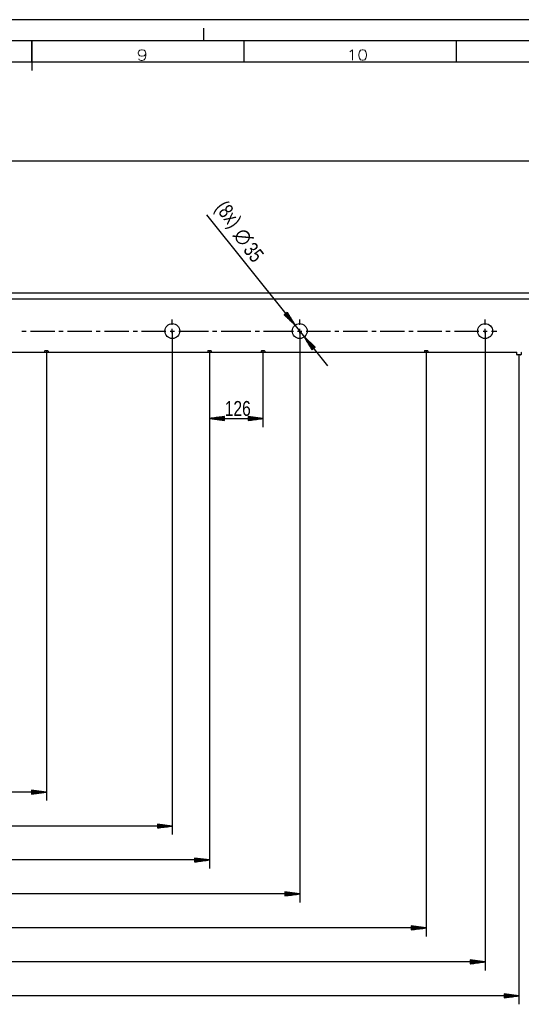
# Model space of a CAD drawing. Header units: millimetres. Extents: x -4 to 841, y -4 to 594.
# Tile 7 of 13: x 418 to 536, y 362 to 594. Entities that reach past the tile are written whole.
import ezdxf

# ---------------------------------------------------------------- set-up
doc = ezdxf.new("R2010")
doc.units = ezdxf.units.MM
doc.layers.add('1', color=7, linetype='Continuous')
doc.styles.add('SEACAD_Arial', font='arial.ttf', dxfattribs={"width": 0.75})
doc.styles.add('SEACAD_simplex_shx', font='simplex.shx', dxfattribs={"width": 0.587})

msp = doc.modelspace()

# ---------------------------------------------------------------- linework, layer by layer
at = {"layer": '1', "color": 7, "linetype": 'Continuous'}
for p, q in [((841, 594), (0, 594)), ((461, 589), (461, 592)), ((836, 589), (5, 589)), ((420.5, 584), (420.5, 589)), ((420.5, 589), (420.5, 582)), ((470.5, 584), (470.5, 589)), ((520.5, 584), (520.5, 589)), ((831, 584), (10, 584)), ((547.13, 560.64), (194.27, 560.64)), ((461.6, 548.06), (490.13, 512.45)), ((194.74, 529.64), (548.44, 529.64)), ((194.28, 528.24), (548.12, 528.24)), ((480.64, 525.03), (479.92, 524.45)), ((479.92, 524.45), (482.47, 522.01)), ((479.93, 524.45), (479.94, 524.43)), ((479.93, 524.45), (479.94, 524.43)), ((479.97, 524.48), (480.23, 524.16)), ((480.01, 524.52), (480.51, 523.89)), ((480.05, 524.55), (480.79, 523.62)), ((480.09, 524.58), (481.07, 523.35)), ((480.13, 524.61), (481.35, 523.09)), ((480.17, 524.64), (481.63, 522.82)), ((480.21, 524.68), (481.91, 522.55)), ((480.24, 524.71), (482.19, 522.28)), ((480.28, 524.74), (482.47, 522.01)), ((480.28, 524.74), (482.47, 522.01)), ((480.32, 524.77), (482.27, 522.34)), ((480.36, 524.8), (482.07, 522.67)), ((480.4, 524.83), (481.87, 523.01)), ((480.44, 524.87), (481.67, 523.34)), ((480.48, 524.9), (481.46, 523.67)), ((480.52, 524.93), (481.26, 524)), ((480.56, 524.96), (481.06, 524.34)), ((480.6, 524.99), (480.86, 524.67)), ((482.47, 522.01), (480.64, 525.03)), ((480.64, 525.02), (480.66, 525)), ((480.64, 525.02), (480.66, 525)), ((453.57, 522.14), (453.57, 523.39)), ((483.57, 522.14), (483.57, 523.39)), ((527.22, 522.14), (527.22, 523.39)), ((418.15, 520.64), (419.15, 520.64)), ((420.15, 520.64), (425.88, 520.64)), ((426.88, 520.64), (427.88, 520.64)), ((428.88, 520.64), (434.61, 520.64)), ((435.61, 520.64), (436.61, 520.64)), ((437.61, 520.64), (443.34, 520.64)), ((444.34, 520.64), (445.34, 520.64)), ((446.34, 520.64), (452.07, 520.64)), ((453.07, 520.64), (454.07, 520.64)), ((453.57, 520.14), (453.57, 521.14)), ((453.57, 520.64), (453.57, 402.04)), ((455.07, 520.64), (462.07, 520.64)), ((463.07, 520.64), (464.07, 520.64)), ((465.07, 520.64), (472.07, 520.64)), ((473.07, 520.64), (474.07, 520.64)), ((475.07, 520.64), (482.07, 520.64)), ((483.07, 520.64), (484.07, 520.64)), ((483.57, 520.14), (483.57, 521.14)), ((483.57, 520.64), (483.57, 386.04)), ((485.07, 520.64), (490.8, 520.64)), ((491.8, 520.64), (492.8, 520.64)), ((493.8, 520.64), (499.53, 520.64)), ((500.53, 520.64), (501.53, 520.64)), ((502.53, 520.64), (508.26, 520.64)), ((509.26, 520.64), (510.26, 520.64)), ((511.26, 520.64), (516.99, 520.64)), ((517.99, 520.64), (518.99, 520.64)), ((519.99, 520.64), (525.72, 520.64)), ((526.72, 520.64), (527.72, 520.64)), ((527.22, 520.14), (527.22, 521.14)), ((527.22, 520.64), (527.22, 370.04)), ((528.72, 520.64), (529.97, 520.64)), ((453.57, 519.14), (453.57, 517.89)), ((483.57, 519.14), (483.57, 517.89)), ((484.66, 519.28), (486.49, 516.26)), ((487.21, 516.83), (484.66, 519.28)), ((486.85, 516.54), (484.66, 519.28)), ((486.85, 516.54), (484.66, 519.28)), ((486.81, 516.51), (484.86, 518.94)), ((486.89, 516.58), (484.94, 519.01)), ((486.77, 516.48), (485.06, 518.61)), ((486.93, 516.61), (485.22, 518.74)), ((486.73, 516.45), (485.27, 518.28)), ((486.69, 516.42), (485.47, 517.94)), ((486.97, 516.64), (485.5, 518.47)), ((486.65, 516.39), (485.67, 517.61)), ((487.01, 516.67), (485.79, 518.2)), ((486.61, 516.35), (485.87, 517.28)), ((487.05, 516.7), (486.07, 517.93)), ((487.09, 516.74), (486.35, 517.66)), ((487.13, 516.77), (486.63, 517.39)), ((527.22, 519.14), (527.22, 517.89)), ((386.02, 515.64), (423.42, 515.64)), ((423.41, 515.64), (424.41, 515.64)), ((423.52, 515.94), (423.52, 515.74)), ((423.62, 516.04), (424.22, 516.04)), ((423.92, 516.04), (423.92, 410.04)), ((424.32, 515.94), (424.32, 515.74)), ((424.42, 515.64), (461.82, 515.64)), ((461.81, 515.64), (462.81, 515.64)), ((461.92, 515.94), (461.92, 515.74)), ((462.02, 516.04), (462.62, 516.04)), ((462.32, 516.04), (462.32, 394.04)), ((462.32, 516.04), (462.32, 498.04)), ((462.72, 515.94), (462.72, 515.74)), ((462.82, 515.64), (474.42, 515.64)), ((474.42, 515.64), (475.41, 515.64)), ((474.52, 515.94), (474.52, 515.74)), ((474.62, 516.04), (475.22, 516.04)), ((474.92, 516.04), (474.92, 498.04)), ((475.32, 515.94), (475.32, 515.74)), ((475.42, 515.64), (512.82, 515.64)), ((486.57, 516.32), (486.07, 516.95)), ((486.53, 516.29), (486.27, 516.61)), ((486.49, 516.26), (486.48, 516.28)), ((486.49, 516.26), (486.48, 516.28)), ((486.49, 516.26), (487.21, 516.83)), ((487.17, 516.8), (486.91, 517.12)), ((487.21, 516.83), (487.19, 516.85)), ((487.21, 516.83), (487.19, 516.85)), ((512.82, 515.64), (513.81, 515.64)), ((512.92, 515.94), (512.92, 515.74)), ((513.02, 516.04), (513.62, 516.04)), ((513.32, 516.04), (513.32, 378.04)), ((513.72, 515.94), (513.72, 515.74)), ((513.82, 515.64), (534.57, 515.64)), ((534.67, 515.14), (534.67, 515.54)), ((535.57, 515.04), (534.77, 515.04)), ((535.17, 515.04), (535.17, 362.04)), ((535.67, 515.54), (535.67, 515.14)), ((465.82, 500.5), (462.32, 500.04)), ((462.32, 500.04), (474.92, 500.04)), ((462.32, 500.04), (465.82, 499.58)), ((465.82, 500.04), (462.32, 500.04)), ((465.82, 500.04), (462.32, 500.04)), ((465.82, 500.09), (462.7, 500.09)), ((465.82, 499.99), (462.7, 499.99)), ((465.82, 500.14), (463.09, 500.14)), ((465.82, 499.94), (463.09, 499.94)), ((465.82, 500.19), (463.47, 500.19)), ((465.82, 499.89), (463.47, 499.89)), ((465.82, 500.25), (463.86, 500.25)), ((465.82, 499.84), (463.86, 499.84)), ((465.82, 500.3), (464.25, 500.3)), ((465.82, 499.79), (464.25, 499.79)), ((465.82, 500.35), (464.63, 500.35)), ((465.82, 499.74), (464.63, 499.74)), ((465.82, 500.4), (465.02, 500.4)), ((465.82, 499.69), (465.02, 499.69)), ((465.82, 500.45), (465.4, 500.45)), ((465.82, 499.64), (465.4, 499.64)), ((465.82, 500.5), (465.79, 500.5)), ((465.82, 500.5), (465.79, 500.5)), ((465.82, 499.58), (465.79, 499.58)), ((465.82, 499.58), (465.79, 499.58)), ((465.82, 499.58), (465.82, 500.5)), ((474.92, 500.04), (471.42, 500.5)), ((471.42, 500.5), (471.42, 499.58)), ((471.42, 500.5), (471.44, 500.5)), ((471.42, 500.5), (471.44, 500.5)), ((471.42, 500.45), (471.83, 500.45)), ((471.42, 500.4), (472.22, 500.4)), ((471.42, 500.35), (472.6, 500.35)), ((471.42, 500.3), (472.99, 500.3)), ((471.42, 500.25), (473.37, 500.25)), ((471.42, 500.19), (473.76, 500.19)), ((471.42, 500.14), (474.15, 500.14)), ((471.42, 500.09), (474.53, 500.09)), ((471.42, 499.58), (474.92, 500.04)), ((471.42, 500.04), (474.92, 500.04)), ((471.42, 500.04), (474.92, 500.04)), ((471.42, 499.99), (474.53, 499.99)), ((471.42, 499.94), (474.15, 499.94)), ((471.42, 499.89), (473.76, 499.89)), ((471.42, 499.84), (473.37, 499.84)), ((471.42, 499.79), (472.99, 499.79)), ((471.42, 499.74), (472.6, 499.74)), ((471.42, 499.69), (472.22, 499.69)), ((471.42, 499.64), (471.83, 499.64)), ((471.42, 499.58), (471.44, 499.58)), ((471.42, 499.58), (471.44, 499.58)), ((423.92, 412.04), (194.27, 412.04)), ((423.92, 412.04), (420.42, 412.5)), ((420.42, 412.5), (420.42, 411.58)), ((420.42, 412.5), (420.44, 412.5)), ((420.42, 412.5), (420.44, 412.5)), ((420.42, 412.45), (420.83, 412.45)), ((420.42, 412.4), (421.22, 412.4)), ((420.42, 412.35), (421.6, 412.35)), ((420.42, 412.3), (421.99, 412.3)), ((420.42, 412.25), (422.37, 412.25)), ((420.42, 412.19), (422.76, 412.19)), ((420.42, 412.14), (423.15, 412.14)), ((420.42, 412.09), (423.53, 412.09)), ((420.42, 411.58), (423.92, 412.04)), ((420.42, 412.04), (423.92, 412.04)), ((420.42, 412.04), (423.92, 412.04)), ((420.42, 411.99), (423.53, 411.99)), ((420.42, 411.94), (423.15, 411.94)), ((420.42, 411.89), (422.76, 411.89)), ((420.42, 411.84), (422.37, 411.84)), ((420.42, 411.79), (421.99, 411.79)), ((420.42, 411.74), (421.6, 411.74)), ((420.42, 411.69), (421.22, 411.69)), ((420.42, 411.64), (420.83, 411.64)), ((420.42, 411.58), (420.44, 411.58)), ((420.42, 411.58), (420.44, 411.58)), ((453.57, 404.04), (194.27, 404.04)), ((453.57, 404.04), (450.07, 404.5)), ((450.07, 404.5), (450.07, 403.58)), ((450.07, 404.5), (450.09, 404.5)), ((450.07, 404.5), (450.09, 404.5)), ((450.07, 404.45), (450.48, 404.45)), ((450.07, 404.4), (450.87, 404.4)), ((450.07, 404.35), (451.25, 404.35)), ((450.07, 404.3), (451.64, 404.3)), ((450.07, 404.25), (452.02, 404.25)), ((450.07, 404.19), (452.41, 404.19)), ((450.07, 404.14), (452.8, 404.14)), ((450.07, 404.09), (453.18, 404.09)), ((450.07, 403.58), (453.57, 404.04)), ((450.07, 404.04), (453.57, 404.04)), ((450.07, 404.04), (453.57, 404.04)), ((450.07, 403.99), (453.18, 403.99)), ((450.07, 403.94), (452.8, 403.94)), ((450.07, 403.89), (452.41, 403.89)), ((450.07, 403.84), (452.02, 403.84)), ((450.07, 403.79), (451.64, 403.79)), ((450.07, 403.74), (451.25, 403.74)), ((450.07, 403.69), (450.87, 403.69)), ((450.07, 403.64), (450.48, 403.64)), ((450.07, 403.58), (450.09, 403.58)), ((450.07, 403.58), (450.09, 403.58)), ((462.32, 396.04), (194.27, 396.04)), ((462.32, 396.04), (458.82, 396.5)), ((458.82, 396.5), (458.82, 395.58)), ((458.82, 396.5), (458.84, 396.5)), ((458.82, 396.5), (458.84, 396.5)), ((458.82, 396.45), (459.23, 396.45)), ((458.82, 396.4), (459.62, 396.4)), ((458.82, 396.35), (460, 396.35)), ((458.82, 396.3), (460.39, 396.3)), ((458.82, 396.25), (460.77, 396.25)), ((458.82, 396.19), (461.16, 396.19)), ((458.82, 396.14), (461.55, 396.14)), ((458.82, 396.09), (461.93, 396.09)), ((458.82, 395.58), (462.32, 396.04)), ((458.82, 396.04), (462.32, 396.04)), ((458.82, 396.04), (462.32, 396.04)), ((458.82, 395.99), (461.93, 395.99)), ((458.82, 395.94), (461.55, 395.94)), ((458.82, 395.89), (461.16, 395.89)), ((458.82, 395.84), (460.77, 395.84)), ((458.82, 395.79), (460.39, 395.79)), ((458.82, 395.74), (460, 395.74)), ((458.82, 395.69), (459.62, 395.69)), ((458.82, 395.64), (459.23, 395.64)), ((458.82, 395.58), (458.84, 395.58)), ((458.82, 395.58), (458.84, 395.58)), ((483.57, 388.04), (194.27, 388.04)), ((483.57, 388.04), (480.07, 388.5)), ((480.07, 388.5), (480.07, 387.58)), ((480.07, 388.5), (480.09, 388.5)), ((480.07, 388.5), (480.09, 388.5)), ((480.07, 388.45), (480.48, 388.45)), ((480.07, 388.4), (480.87, 388.4)), ((480.07, 388.35), (481.25, 388.35)), ((480.07, 388.3), (481.64, 388.3)), ((480.07, 388.25), (482.02, 388.25)), ((480.07, 388.19), (482.41, 388.19)), ((480.07, 388.14), (482.8, 388.14)), ((480.07, 388.09), (483.18, 388.09)), ((480.07, 387.58), (483.57, 388.04)), ((480.07, 388.04), (483.57, 388.04)), ((480.07, 388.04), (483.57, 388.04)), ((480.07, 387.99), (483.18, 387.99)), ((480.07, 387.94), (482.8, 387.94)), ((480.07, 387.89), (482.41, 387.89)), ((480.07, 387.84), (482.02, 387.84)), ((480.07, 387.79), (481.64, 387.79)), ((480.07, 387.74), (481.25, 387.74)), ((480.07, 387.69), (480.87, 387.69)), ((480.07, 387.64), (480.48, 387.64)), ((480.07, 387.58), (480.09, 387.58)), ((480.07, 387.58), (480.09, 387.58)), ((513.32, 380.04), (509.82, 380.5)), ((509.82, 380.5), (509.82, 379.58)), ((509.82, 380.5), (509.84, 380.5)), ((509.82, 380.5), (509.84, 380.5)), ((509.82, 380.45), (510.23, 380.45)), ((513.32, 380.04), (194.27, 380.04)), ((509.82, 380.4), (510.62, 380.4)), ((509.82, 380.35), (511, 380.35)), ((509.82, 380.3), (511.39, 380.3)), ((509.82, 380.25), (511.77, 380.25)), ((509.82, 380.19), (512.16, 380.19)), ((509.82, 380.14), (512.55, 380.14)), ((509.82, 380.09), (512.93, 380.09)), ((509.82, 379.58), (513.32, 380.04)), ((509.82, 380.04), (513.32, 380.04)), ((509.82, 380.04), (513.32, 380.04)), ((509.82, 379.99), (512.93, 379.99)), ((509.82, 379.94), (512.55, 379.94)), ((509.82, 379.89), (512.16, 379.89)), ((509.82, 379.84), (511.77, 379.84)), ((509.82, 379.79), (511.39, 379.79)), ((509.82, 379.74), (511, 379.74)), ((509.82, 379.69), (510.62, 379.69)), ((509.82, 379.64), (510.23, 379.64)), ((509.82, 379.58), (509.84, 379.58)), ((509.82, 379.58), (509.84, 379.58)), ((527.22, 372.04), (194.27, 372.04)), ((527.22, 372.04), (523.72, 372.5)), ((523.72, 372.5), (523.72, 371.58)), ((523.72, 372.5), (523.74, 372.5)), ((523.72, 372.5), (523.74, 372.5)), ((523.72, 372.45), (524.13, 372.45)), ((523.72, 372.4), (524.52, 372.4)), ((523.72, 372.35), (524.9, 372.35)), ((523.72, 372.3), (525.29, 372.3)), ((523.72, 372.25), (525.67, 372.25)), ((523.72, 372.19), (526.06, 372.19)), ((523.72, 372.14), (526.45, 372.14)), ((523.72, 372.09), (526.83, 372.09)), ((523.72, 371.58), (527.22, 372.04)), ((523.72, 372.04), (527.22, 372.04)), ((523.72, 372.04), (527.22, 372.04)), ((523.72, 371.99), (526.83, 371.99)), ((523.72, 371.94), (526.45, 371.94)), ((523.72, 371.89), (526.06, 371.89)), ((523.72, 371.84), (525.67, 371.84)), ((523.72, 371.79), (525.29, 371.79)), ((523.72, 371.74), (524.9, 371.74)), ((523.72, 371.69), (524.52, 371.69)), ((523.72, 371.64), (524.13, 371.64)), ((523.72, 371.58), (523.74, 371.58)), ((523.72, 371.58), (523.74, 371.58)), ((535.17, 364.04), (531.67, 364.5)), ((531.67, 364.5), (531.67, 363.58)), ((531.67, 364.5), (531.69, 364.5)), ((531.67, 364.5), (531.69, 364.5)), ((531.67, 364.45), (532.08, 364.45)), ((531.67, 364.4), (532.47, 364.4)), ((531.67, 364.35), (532.85, 364.35)), ((531.67, 364.3), (533.24, 364.3)), ((531.67, 364.25), (533.62, 364.25)), ((531.67, 364.19), (534.01, 364.19)), ((535.17, 364.04), (194.27, 364.04)), ((531.67, 364.14), (534.4, 364.14)), ((531.67, 364.09), (534.78, 364.09)), ((531.67, 363.58), (535.17, 364.04)), ((531.67, 364.04), (535.17, 364.04)), ((531.67, 364.04), (535.17, 364.04)), ((531.67, 363.99), (534.78, 363.99)), ((531.67, 363.94), (534.4, 363.94)), ((531.67, 363.89), (534.01, 363.89)), ((531.67, 363.84), (533.62, 363.84)), ((531.67, 363.79), (533.24, 363.79)), ((531.67, 363.74), (532.85, 363.74)), ((531.67, 363.69), (532.47, 363.69)), ((531.67, 363.64), (532.08, 363.64)), ((531.67, 363.58), (531.69, 363.58)), ((531.67, 363.58), (531.69, 363.58))]:
    msp.add_line(p, q, dxfattribs=at)
for centre in [(453.57, 520.64), (483.57, 520.64), (527.22, 520.64)]:
    msp.add_circle(centre, 1.75, dxfattribs=at)
for centre, start, end in [((423.42, 515.74), 270, 0), ((423.62, 515.94), 90, 180), ((424.22, 515.94), 0, 90), ((424.42, 515.74), 180, 270), ((461.82, 515.74), 270, 0), ((462.02, 515.94), 90, 180), ((462.62, 515.94), 0, 90), ((462.82, 515.74), 180, 270), ((474.42, 515.74), 270, 0), ((474.62, 515.94), 90, 180), ((475.22, 515.94), 0, 90), ((475.42, 515.74), 180, 270), ((512.82, 515.74), 270, 0), ((513.02, 515.94), 90, 180), ((513.62, 515.94), 0, 90), ((513.82, 515.74), 180, 270), ((534.57, 515.54), 0, 90), ((534.77, 515.14), 180, 270), ((535.57, 515.14), 270, 0), ((535.77, 515.54), 90, 180)]:
    msp.add_arc(centre, 0.1, start, end, dxfattribs=at)

# ---------------------------------------------------------------- texts
at = {"layer": '1', "attachment_point": 7}
for s, insert, char_height, width, style in [('{\\fsimplex|b0||i0||c0|p34;\\C7;\\H2.5;\\W1.292;9}', (445.11, 584.42), 2.5, 4.9764, 'SEACAD_simplex_shx'), ('{\\fsimplex|b0||i0||c0|p34;\\C7;\\H2.5;\\W1.179;10}', (494.6, 584.43), 2.5, 6.7361, 'SEACAD_simplex_shx'), ('{\\fArial|b0||i0||c0|p34;\\C7;\\H3.5;\\W0.75;126}', (465.92, 500.62), 3.5, 5.9348, 'SEACAD_Arial')]:
    msp.add_mtext(s, dxfattribs=dict(at, insert=insert, char_height=char_height, width=width, style=style))
at = {"layer": '1', "char_height": 3.5, "attachment_point": 7, "rotation": 308.7033, "style": 'SEACAD_Arial'}
for s, insert, width in [('{\\fArial|b0||i0||c0|p34;\\C7;\\H3.5;\\W0.75;(8x)}', (462.65, 548.92), 6.2391), ('{\\fArial|b0||i0||c0|p34;\\C7;\\H3.5;\\W0.75;35}', (470.07, 539.66), 3.9565)]:
    msp.add_mtext(s, dxfattribs=dict(at, insert=insert, width=width))
at = {"layer": '1', "insert": (467.65, 543.03), "char_height": 3.5, "width": 4.4333, "attachment_point": 7, "rotation": 308.7033}
msp.add_mtext('{\\fgdt|b0||i0||c0|p34;\\C7;\\H3.5;\\W1.;n}', dxfattribs=at)

doc.saveas('drawing.dxf')
